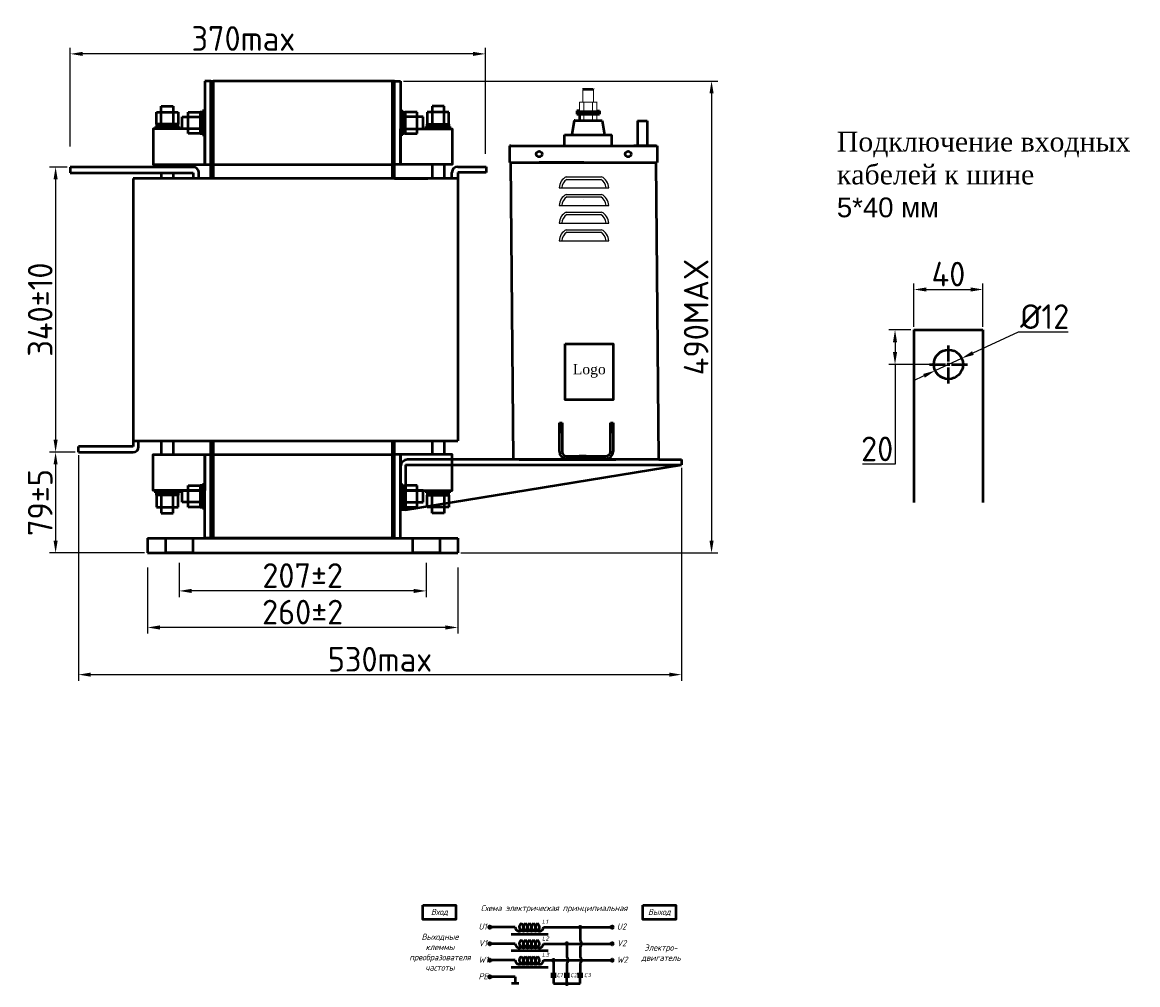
# Model space of a CAD drawing. Header units: millimetres. Extents: x -730 to 778, y 136 to 1011.
# Tile 2 of 2: x -128 to 778, y 220 to 1001. Entities that reach past the tile are written whole.
import ezdxf

# ---------------------------------------------------------------- set-up
doc = ezdxf.new("R2010")
doc.units = ezdxf.units.MM
doc.linetypes.add('ACAD_ISO02W100', pattern=[15, 12, -3])
doc.linetypes.add('CENTER2', pattern=[28.575, 19.05, -3.175, 3.175, -3.175])
doc.layers.get('0').update_dxf_attribs({"lineweight": 50})
doc.styles.add('GOST-2.304_Type-B', font='GOST Common.ttf')
doc.styles.add('GOST-2.304_Type-B_italic', font='GOST Common Italic.ttf')
doc.styles.get("Standard").update_dxf_attribs({"font": 'arial.ttf'})
doc.dimstyles.new('ISO-25', dxfattribs={"dimtxt": 5, "dimasz": 2.5, "dimexe": 1.25, "dimexo": 0.625, "dimtad": 1, "dimtoh": 1, "dimdec": 0, "dimtxsty": 'GOST-2.304_Type-B', "dimcen": 2.5, "dimadec": 0, "dimazin": 0, "dimtfac": 1, "dimtdec": 0, "dimtmove": 0, "dimatfit": 3, "dimfxl": 1, "dimarcsym": 0})

# ---------------------------------------------------------------- blocks, each defined once
blk = doc.blocks.new('Схема')
for points in [[(126.85, -17.74, 1), (128.61, -17.74, 1)], [(115.97, -31.21, 1), (117.72, -31.21, 1)], [(105.05, -44.68, 1), (106.8, -44.68, 1)], [(115.97, -63.61, 1), (117.72, -63.61, 1)]]:
    blk.add_hatch(color=0).paths.add_polyline_path(points)
for p, q in [((74.98, -17.74), (55.53, -17.74)), ((97.97, -17.74), (128.61, -17.74)), ((127.73, -17.74), (152.48, -17.74)), ((127.73, -17.74), (127.73, -28.73)), ((71.66, -23.35), (101.59, -23.35)), ((74.98, -31.21), (55.53, -31.21)), ((97.97, -31.21), (130.42, -31.21)), ((116.85, -31.21), (116.85, -42.2)), ((127.73, -33.69), (127.73, -42.2)), ((130.42, -31.21), (152.48, -31.21)), ((74.98, -44.68), (55.53, -44.68)), ((71.66, -36.81), (101.59, -36.81)), ((97.97, -44.68), (136.56, -44.68)), ((105.93, -44.68), (105.93, -55.73)), ((136.56, -44.68), (152.48, -44.68)), ((71.66, -50.28), (101.59, -50.28)), ((116.85, -47.16), (116.85, -55.73)), ((127.73, -47.16), (127.73, -55.73)), ((74.98, -58.14), (55.53, -58.14)), ((74.98, -58.14), (74.98, -63.61)), ((103.73, -55.73), (108.12, -55.73)), ((103.73, -57.8), (108.12, -57.8)), ((105.93, -57.8), (105.93, -63.61)), ((114.65, -55.73), (119.04, -55.73)), ((114.65, -57.8), (119.04, -57.8)), ((116.85, -63.61), (116.85, -57.8)), ((125.53, -55.73), (129.93, -55.73)), ((125.53, -57.8), (129.93, -57.8)), ((127.73, -63.61), (127.73, -57.8)), ((77.95, -63.61), (72.01, -63.61)), ((105.93, -63.61), (120.07, -63.61)), ((116.85, -63.61), (127.73, -63.61))]:
    blk.add_line(p, q)
for points in [[(0, 0), (26.76, 0), (26.76, -11.69), (0, -11.69)], [(178.58, 0), (205.34, 0), (205.34, -11.69), (178.58, -11.69)]]:
    blk.add_lwpolyline(points, close=True)
for centre in [(54.46, -17.74), (153.56, -17.74), (54.46, -31.21), (153.56, -31.21), (54.46, -44.68), (153.56, -44.68), (54.46, -58.14)]:
    blk.add_circle(centre, 1.08)
at = {"color": 0}
for centre in [(127.73, -17.74), (116.85, -31.21), (105.93, -44.68), (116.85, -63.61)]:
    blk.add_circle(centre, 0.876, dxfattribs=at)
for centre, radius, start, end in [((78.26, -17.74), 3.28, 180, 60), ((81.54, -17.74), 3.28, 120, 60), ((84.83, -17.74), 3.28, 120, 60), ((88.11, -17.74), 3.28, 120, 60), ((91.4, -17.74), 3.28, 120, 60), ((94.68, -17.74), 3.28, 120, 0), ((78.26, -31.21), 3.28, 180, 60), ((81.54, -31.21), 3.28, 120, 60), ((84.83, -31.21), 3.28, 120, 60), ((88.11, -31.21), 3.28, 120, 60), ((91.4, -31.21), 3.28, 120, 60), ((94.68, -31.21), 3.28, 120, 0), ((125.73, -31.21), 3.19, 308.94144, 51.05856), ((78.26, -44.68), 3.28, 180, 60), ((81.54, -44.68), 3.28, 120, 60), ((84.83, -44.68), 3.28, 120, 60), ((88.11, -44.68), 3.28, 120, 60), ((91.4, -44.68), 3.28, 120, 60), ((94.68, -44.68), 3.28, 120, 0), ((114.84, -44.68), 3.19, 308.94144, 51.05856), ((125.73, -44.68), 3.19, 308.94144, 51.05856)]:
    blk.add_arc(centre, radius, start, end)
at = {"style": 'GOST-2.304_Type-B_italic'}
for s, insert, char_height, width, attachment_point in [('Схема электрическая принципиальная', (106.53, -2.96), 5, 143.4834, 5), ('Вход', (13.38, -5.84), 5, 26.7633, 5), ('Выход', (191.96, -5.84), 5, 26.7633, 5), ('U1', (45.18, -14.79), 5, 144.0546, 1), ('L1', (96.71, -11.66), 3.5, 76.8291, 1), ('U2', (157.44, -14.79), 5, 144.0546, 1), ('Выходные\\Pклеммы\\Pпреобразователя\\Pчастоты', (13.88, -38.1), 5, 26.7633, 5), ('L2', (96.71, -25.13), 3.5, 76.8291, 1), ('V1', (45.18, -28.26), 5, 144.0546, 1), ('V2', (157.44, -28.26), 5, 144.0546, 1), ('Электро-\\Pдвигатель', (193.3, -38.93), 5, 17.1809, 5), ('W1', (45.18, -41.72), 5, 144.0546, 1), ('L3', (96.71, -38.59), 3.5, 76.8291, 1), ('W2', (157.44, -41.72), 5, 144.0546, 1), ('PE', (45.18, -55.19), 5, 144.0546, 1), ('C1', (108.57, -54.89), 3.5, 76.8291, 1), ('C2', (119.64, -54.89), 3.5, 76.8291, 1), ('C3', (130.7, -54.89), 3.5, 76.8291, 1)]:
    blk.add_mtext(s, dxfattribs=dict(at, insert=insert, char_height=char_height, width=width, attachment_point=attachment_point))
blk = doc.blocks.new('*D20')
at = {"color": 0, "lineweight": -2, "transparency": 16777216}
for p, q in [((596.16, 753.76), (596.16, 789.1)), ((652.16, 753.76), (652.16, 789.1)), ((606.16, 784.1), (642.16, 784.1))]:
    blk.add_line(p, q, dxfattribs=at)
at = {"color": 0, "transparency": 16777216}
for points in [[(606.16, 785.77), (606.16, 782.44), (596.16, 784.1)], [(642.16, 785.77), (642.16, 782.44), (652.16, 784.1)]]:
    blk.add_solid(points, dxfattribs=at)
at = {"layer": 'Defpoints', "color": 0, "transparency": 16777216}
for p in [(652.16, 784.1), (596.16, 751.26), (652.16, 751.26)]:
    blk.add_point(p, dxfattribs=at)
at = {"color": 0, "transparency": 16777216, "insert": (624.16, 796.6), "char_height": 20, "attachment_point": 5, "style": 'GOST-2.304_Type-B'}
blk.add_mtext('40', dxfattribs=at)
blk = doc.blocks.new('*D19')
at = {"color": 0, "lineweight": -2, "transparency": 16777216}
for p, q in [((593.66, 751.26), (575.79, 751.26)), ((580.79, 741.26), (580.79, 733.26)), ((621.66, 723.26), (575.79, 723.26)), ((580.79, 723.26), (580.79, 642.22)), ((580.79, 642.22), (554.29, 642.22))]:
    blk.add_line(p, q, dxfattribs=at)
at = {"color": 0, "transparency": 16777216}
for points in [[(579.12, 741.26), (582.45, 741.26), (580.79, 751.26)], [(579.12, 733.26), (582.45, 733.26), (580.79, 723.26)]]:
    blk.add_solid(points, dxfattribs=at)
at = {"layer": 'Defpoints', "color": 0, "transparency": 16777216}
for p in [(580.79, 751.26), (596.16, 751.26), (624.16, 723.26)]:
    blk.add_point(p, dxfattribs=at)
at = {"color": 0, "transparency": 16777216, "insert": (566.29, 654.72), "char_height": 20, "attachment_point": 5, "style": 'GOST-2.304_Type-B'}
blk.add_mtext('20', dxfattribs=at)
blk = doc.blocks.new('*D21')
at = {"color": 0, "lineweight": -2, "transparency": 16777216}
for p, q in [((680.77, 749.58), (644.02, 732.49)), ((721.27, 749.58), (680.77, 749.58)), ((613.37, 718.25), (634.95, 728.28)), ((604.3, 714.03), (595.23, 709.82))]:
    blk.add_line(p, q, dxfattribs=at)
at = {"color": 0, "transparency": 16777216}
for points in [[(643.32, 734.01), (644.72, 730.98), (634.95, 728.28)], [(603.6, 715.54), (605, 712.52), (613.37, 718.25)]]:
    blk.add_solid(points, dxfattribs=at)
at = {"layer": 'Defpoints', "color": 0, "transparency": 16777216}
for p in [(634.95, 728.28), (613.37, 718.25)]:
    blk.add_point(p, dxfattribs=at)
at = {"color": 0, "transparency": 16777216, "insert": (702.27, 762.08), "char_height": 20, "attachment_point": 5, "style": 'GOST-2.304_Type-B'}
blk.add_mtext('{\\fISOCPEUR|b0|i0|c0|p34;%%C}12', dxfattribs=at)
blk = doc.blocks.new('*U24')
at = {"color": 0, "linetype": 'CENTER2', "transparency": 16777216}
for p, q in [((0, 2.38), (0, 15.4)), ((-15.4, 0), (-2.38, 0)), ((2.38, 0), (15.4, 0)), ((0, -15.4), (0, -2.38))]:
    blk.add_line(p, q, dxfattribs=at)
at = {"color": 0, "linetype": 'Continuous', "transparency": 16777216}
for p, q in [((-1.19, 0), (1.19, 0)), ((0, -1.19), (0, 1.19))]:
    blk.add_line(p, q, dxfattribs=at)
blk = doc.blocks.new('*D65')
at = {"color": 0, "lineweight": -2, "transparency": 16777216}
for p, q in [((-26.05, 558.37), (-26.05, 504.76)), ((225.77, 558.37), (225.77, 504.76)), ((215.77, 509.76), (-16.05, 509.76))]:
    blk.add_line(p, q, dxfattribs=at)
at = {"color": 0, "transparency": 16777216}
for points in [[(-16.05, 511.43), (-16.05, 508.1), (-26.05, 509.76)], [(215.77, 511.43), (215.77, 508.1), (225.77, 509.76)]]:
    blk.add_solid(points, dxfattribs=at)
at = {"layer": 'Defpoints', "color": 0, "transparency": 16777216}
for p in [(-26.05, 560.87), (225.77, 560.87), (-26.05, 509.76)]:
    blk.add_point(p, dxfattribs=at)
at = {"color": 0, "lineweight": 0, "transparency": 16777216, "insert": (99.86, 522.26), "char_height": 20, "attachment_point": 5, "style": 'GOST-2.304_Type-B'}
blk.add_mtext('260%%P2', dxfattribs=at)
blk = doc.blocks.new('*D62')
at = {"color": 0, "lineweight": -2, "transparency": 16777216}
for p, q in [((-88.81, 900.05), (-88.81, 980.36)), ((248.2, 894.32), (248.2, 980.36)), ((238.2, 975.36), (-78.81, 975.36))]:
    blk.add_line(p, q, dxfattribs=at)
at = {"color": 0, "transparency": 16777216}
for points in [[(-78.81, 977.03), (-78.81, 973.69), (-88.81, 975.36)], [(238.2, 977.03), (238.2, 973.69), (248.2, 975.36)]]:
    blk.add_solid(points, dxfattribs=at)
at = {"layer": 'Defpoints', "color": 0, "transparency": 16777216}
for p in [(-88.81, 975.36), (-88.81, 897.55), (248.2, 891.82)]:
    blk.add_point(p, dxfattribs=at)
at = {"color": 0, "lineweight": 0, "transparency": 16777216, "insert": (51.73, 987.86), "char_height": 20, "attachment_point": 5, "style": 'GOST-2.304_Type-B'}
blk.add_mtext('370max', dxfattribs=at)
blk = doc.blocks.new('*D66')
at = {"color": 0, "lineweight": -2, "transparency": 16777216}
for p, q in [((-0.38, 562.26), (-0.38, 534.43)), ((200.1, 562.26), (200.1, 534.43)), ((190.1, 539.43), (9.62, 539.43))]:
    blk.add_line(p, q, dxfattribs=at)
at = {"color": 0, "transparency": 16777216}
for points in [[(9.62, 541.09), (9.62, 537.76), (-0.38, 539.43)], [(190.1, 541.09), (190.1, 537.76), (200.1, 539.43)]]:
    blk.add_solid(points, dxfattribs=at)
at = {"layer": 'Defpoints', "color": 0, "transparency": 16777216}
for p in [(-0.38, 564.76), (200.1, 564.76), (-0.38, 539.43)]:
    blk.add_point(p, dxfattribs=at)
at = {"color": 0, "lineweight": 0, "transparency": 16777216, "insert": (99.86, 551.93), "char_height": 20, "attachment_point": 5, "style": 'GOST-2.304_Type-B'}
blk.add_mtext('207%%P2', dxfattribs=at)
blk = doc.blocks.new('*D60')
at = {"color": 0, "lineweight": -2, "transparency": 16777216}
for p, q in [((-91.31, 883.5), (-105.73, 883.5)), ((-100.73, 873.5), (-100.73, 662.12)), ((-84.73, 652.12), (-105.73, 652.12))]:
    blk.add_line(p, q, dxfattribs=at)
at = {"color": 0, "transparency": 16777216}
for points in [[(-102.39, 873.5), (-99.06, 873.5), (-100.73, 883.5)], [(-102.39, 662.12), (-99.06, 662.12), (-100.73, 652.12)]]:
    blk.add_solid(points, dxfattribs=at)
at = {"layer": 'Defpoints', "color": 0, "transparency": 16777216}
for p in [(-88.81, 883.5), (-100.73, 652.12), (-82.23, 652.12)]:
    blk.add_point(p, dxfattribs=at)
at = {"color": 0, "transparency": 16777216, "insert": (-113.23, 767.81), "char_height": 20, "attachment_point": 5, "rotation": 90, "style": 'GOST-2.304_Type-B'}
blk.add_mtext('340%%P10', dxfattribs=at)
blk = doc.blocks.new('*D61')
at = {"color": 0, "lineweight": -2, "transparency": 16777216}
for p, q in [((-84.73, 652.12), (-105.73, 652.12)), ((-100.73, 642.12), (-100.73, 580.23)), ((-28.55, 570.23), (-105.73, 570.23))]:
    blk.add_line(p, q, dxfattribs=at)
at = {"color": 0, "transparency": 16777216}
for points in [[(-102.39, 642.12), (-99.06, 642.12), (-100.73, 652.12)], [(-102.39, 580.23), (-99.06, 580.23), (-100.73, 570.23)]]:
    blk.add_solid(points, dxfattribs=at)
at = {"layer": 'Defpoints', "color": 0, "transparency": 16777216}
for p in [(-82.23, 652.12), (-100.73, 570.23), (-26.05, 570.23)]:
    blk.add_point(p, dxfattribs=at)
at = {"color": 0, "transparency": 16777216, "insert": (-113.23, 611.17), "char_height": 20, "attachment_point": 5, "rotation": 90, "style": 'GOST-2.304_Type-B'}
blk.add_mtext('79%%P5', dxfattribs=at)
blk = doc.blocks.new('*D63')
at = {"color": 0, "lineweight": -2, "transparency": 16777216}
for p, q in [((181.78, 953.28), (436.82, 953.28)), ((431.82, 943.28), (431.82, 580.23)), ((228.27, 570.23), (436.82, 570.23))]:
    blk.add_line(p, q, dxfattribs=at)
at = {"color": 0, "transparency": 16777216}
for points in [[(430.16, 943.28), (433.49, 943.28), (431.82, 953.28)], [(430.16, 580.23), (433.49, 580.23), (431.82, 570.23)]]:
    blk.add_solid(points, dxfattribs=at)
at = {"layer": 'Defpoints', "color": 0, "transparency": 16777216}
for p in [(179.28, 953.28), (225.77, 570.23), (431.82, 570.23)]:
    blk.add_point(p, dxfattribs=at)
at = {"color": 0, "transparency": 16777216, "insert": (419.32, 761.75), "char_height": 20, "attachment_point": 5, "rotation": 90, "style": 'GOST-2.304_Type-B'}
blk.add_mtext('490MAX', dxfattribs=at)
blk = doc.blocks.new('*D64')
at = {"color": 0, "lineweight": -2, "transparency": 16777216}
for p, q in [((-82.23, 649.62), (-82.23, 466.48)), ((407.54, 639.32), (407.54, 466.48)), ((-72.23, 471.48), (397.54, 471.48))]:
    blk.add_line(p, q, dxfattribs=at)
at = {"color": 0, "transparency": 16777216}
for points in [[(-72.23, 473.15), (-72.23, 469.82), (-82.23, 471.48)], [(397.54, 473.15), (397.54, 469.82), (407.54, 471.48)]]:
    blk.add_solid(points, dxfattribs=at)
at = {"layer": 'Defpoints', "color": 0, "transparency": 16777216}
for p in [(-82.23, 652.12), (407.54, 641.82), (407.54, 471.48)]:
    blk.add_point(p, dxfattribs=at)
at = {"color": 0, "transparency": 16777216, "insert": (162.66, 483.98), "char_height": 20, "attachment_point": 5, "style": 'GOST-2.304_Type-B'}
blk.add_mtext('530max', dxfattribs=at)

msp = doc.modelspace()

# ---------------------------------------------------------------- linework, layer by layer
for p, q in [((20.44, 953.28), (20.44, 885.48)), ((25.29, 953.28), (20.44, 953.28)), ((25.29, 885.48), (25.29, 953.28)), ((25.29, 953.28), (27.22, 953.28)), ((25.29, 874.34), (25.29, 953.28)), ((172.5, 953.28), (27.22, 953.28)), ((27.22, 953.28), (27.22, 885.48)), ((27.22, 953.28), (27.22, 874.34)), ((174.44, 953.28), (172.5, 953.28)), ((172.5, 953.28), (172.5, 874.34)), ((174.44, 885.48), (174.44, 953.28)), ((174.44, 953.28), (179.28, 953.28)), ((174.44, 874.34), (174.44, 953.28)), ((179.28, 953.28), (179.28, 885.48)), ((327.62, 946.7), (327.4, 946.48)), ((327.62, 946.7), (335.75, 946.7)), ((335.75, 946.7), (335.96, 946.48)), ((-14.91, 928.1), (-14.91, 932.94)), ((-14.91, 932.94), (-5.22, 932.94)), ((-5.22, 932.94), (-5.22, 928.1)), ((214.63, 932.94), (204.95, 932.94)), ((204.95, 932.94), (204.95, 928.1)), ((214.63, 928.1), (214.63, 932.94)), ((-18.78, 918.41), (-18.78, 928.1)), ((-18.78, 928.1), (-1.35, 928.1)), ((-14.91, 918.41), (-14.91, 928.1)), ((-5.22, 928.1), (-5.22, 918.41)), ((-1.35, 928.1), (-1.35, 918.41)), ((2.04, 914.54), (2.04, 924.22)), ((2.04, 924.22), (6.88, 924.22)), ((6.88, 910.66), (6.88, 928.1)), ((6.88, 928.1), (16.57, 928.1)), ((6.88, 924.22), (16.57, 924.22)), ((16.57, 928.1), (16.57, 910.66)), ((18.51, 928.1), (16.57, 928.1)), ((20.44, 929.06), (18.51, 929.06)), ((18.51, 929.06), (18.51, 909.69)), ((18.51, 910.66), (18.51, 928.1)), ((179.28, 929.06), (181.22, 929.06)), ((181.22, 929.06), (181.22, 909.69)), ((181.22, 910.66), (181.22, 928.1)), ((181.22, 928.1), (183.15, 928.1)), ((192.84, 928.1), (183.15, 928.1)), ((183.15, 928.1), (183.15, 910.66)), ((192.84, 924.22), (183.15, 924.22)), ((192.84, 910.66), (192.84, 928.1)), ((197.68, 924.22), (192.84, 924.22)), ((197.68, 914.54), (197.68, 924.22)), ((218.51, 928.1), (201.07, 928.1)), ((201.07, 928.1), (201.07, 918.41)), ((204.95, 928.1), (204.95, 918.41)), ((214.63, 918.41), (214.63, 928.1)), ((218.51, 918.41), (218.51, 928.1)), ((324.54, 929.05), (322.38, 929.05)), ((322.38, 929.05), (322.38, 927.71)), ((340.98, 927.71), (322.38, 927.71)), ((322.38, 927.66), (322.38, 926.32)), ((322.38, 926.32), (340.98, 926.32)), ((324.54, 926.14), (324.54, 921.18)), ((338.82, 929.05), (340.98, 929.05)), ((340.98, 929.05), (340.98, 927.71)), ((340.98, 927.66), (340.98, 926.32)), ((-0.38, 916.47), (-19.75, 916.47)), ((-19.75, 916.47), (-19.75, 914.54)), ((-1.35, 918.41), (-18.78, 918.41)), ((-18.78, 918.41), (-18.78, 916.47)), ((-18.78, 916.47), (-1.35, 916.47)), ((-10.07, 916.47), (-8.63, 918.41)), ((-1.35, 916.47), (-1.35, 918.41)), ((-0.38, 914.54), (-0.38, 916.47)), ((18.51, 919.38), (16.57, 920.81)), ((181.22, 919.38), (183.15, 920.81)), ((200.1, 914.54), (200.1, 916.47)), ((200.1, 916.47), (219.47, 916.47)), ((201.07, 918.41), (218.51, 918.41)), ((201.07, 916.47), (201.07, 918.41)), ((218.51, 916.47), (201.07, 916.47)), ((209.79, 916.47), (208.36, 918.41)), ((218.51, 918.41), (218.51, 916.47)), ((219.47, 916.47), (219.47, 914.54)), ((320.35, 921.18), (318.31, 909.56)), ((320.93, 921.18), (320.35, 921.18)), ((320.93, 921.18), (342.44, 921.18)), ((342.44, 921.18), (343.02, 921.18)), ((343.02, 921.18), (345.05, 909.56)), ((371.81, 920.94), (371.81, 900.84)), ((371.81, 920.94), (379.66, 920.94)), ((379.66, 920.94), (379.66, 900.84)), ((6.88, 914.54), (2.04, 914.54)), ((16.57, 914.54), (6.88, 914.54)), ((16.57, 910.66), (6.88, 910.66)), ((16.57, 910.66), (18.51, 910.66)), ((18.51, 909.69), (20.44, 909.69)), ((181.22, 909.69), (179.28, 909.69)), ((183.15, 910.66), (181.22, 910.66)), ((183.15, 914.54), (192.84, 914.54)), ((183.15, 910.66), (192.84, 910.66)), ((192.84, 914.54), (197.68, 914.54)), ((312.5, 900.84), (312.5, 909.56)), ((312.5, 909.56), (350.86, 909.56)), ((350.86, 900.84), (350.86, 909.56)), ((268.74, 900.84), (267.83, 900.84)), ((267.83, 900.84), (267.83, 887.21)), ((267.83, 900.84), (286, 900.84)), ((268.74, 900.84), (386.82, 900.84)), ((306.81, 900.84), (348.75, 900.84)), ((308.16, 900.84), (347.4, 900.84)), ((312.5, 900.84), (350.86, 900.84)), ((361.57, 900.84), (375.73, 900.84)), ((386.82, 900.84), (368.65, 900.84)), ((371.81, 900.84), (379.66, 900.84)), ((386.82, 900.84), (387.72, 900.84)), ((387.72, 900.84), (387.72, 887.21)), ((11.02, 883.5), (-88.81, 883.5)), ((-88.81, 883.5), (-88.81, 878.92)), ((-88.81, 878.92), (11.02, 878.92)), ((-14.91, 885.48), (-14.91, 883.5)), ((-14.91, 878.92), (-14.91, 874.34)), ((-5.22, 885.48), (-5.22, 883.5)), ((-5.22, 878.92), (-5.22, 874.34)), ((11.02, 878.92), (11.02, 874.34)), ((15.6, 874.34), (15.6, 878.92)), ((20.44, 885.48), (25.29, 885.48)), ((27.22, 885.48), (172.5, 885.48)), ((179.28, 885.48), (174.44, 885.48)), ((204.95, 885.48), (204.95, 874.34)), ((214.63, 885.48), (214.63, 874.34)), ((221.06, 874.34), (221.06, 879.05)), ((225.77, 883.76), (248.89, 883.76)), ((225.77, 879.05), (225.77, 874.34)), ((248.89, 879.05), (225.77, 879.05)), ((248.89, 883.76), (248.89, 879.05)), ((267.83, 887.21), (268.74, 887.21)), ((268.29, 887.21), (387.72, 887.21)), ((268.74, 887.21), (387.72, 887.21)), ((270.95, 646), (268.74, 887.21)), ((328.23, 887.21), (291.9, 887.21)), ((389.12, 646), (386.92, 887.21)), ((225.77, 874.34), (-37.87, 874.34)), ((-37.87, 874.34), (-37.87, 661.27)), ((-14.91, 874.34), (-14.91, 874.34)), ((-5.22, 874.34), (-5.22, 874.34)), ((25.29, 874.34), (15.6, 874.34)), ((174.44, 874.34), (201.56, 874.34)), ((225.77, 874.34), (225.77, 661.27)), ((596.16, 751.26), (596.16, 611.26)), ((596.16, 751.26), (652.16, 751.26)), ((652.16, 751.26), (652.16, 611.26)), ((-37.87, 661.27), (225.77, 661.27)), ((-37.87, 661.27), (-37.87, 656.69)), ((-33.29, 656.69), (-33.29, 661.27)), ((-14.91, 661.27), (-14.91, 650.13)), ((-5.22, 661.27), (-5.22, 650.13)), ((25.29, 582.33), (25.29, 661.27)), ((27.22, 661.27), (27.22, 582.33)), ((172.5, 661.27), (172.5, 582.33)), ((174.44, 582.33), (174.44, 661.27)), ((204.95, 661.27), (204.95, 650.13)), ((214.63, 661.27), (214.63, 650.13)), ((-37.87, 656.69), (-82.23, 656.69)), ((-82.23, 652.12), (-82.23, 656.69)), ((-82.23, 652.12), (-37.87, 652.12)), ((20.44, 582.33), (20.44, 650.13)), ((20.44, 650.13), (25.29, 650.13)), ((27.22, 650.13), (172.5, 650.13)), ((179.28, 650.13), (174.44, 650.13)), ((179.28, 582.33), (179.28, 650.13)), ((330.19, 646), (184.89, 646)), ((389.12, 646), (270.95, 646)), ((275.55, 646), (354.24, 646)), ((275.55, 646), (354.24, 646)), ((389.12, 646), (407.38, 646)), ((407.38, 646), (407.38, 641.82)), ((183.47, 641.82), (407.54, 641.82)), ((183.47, 605.36), (407.54, 641.82)), ((6.88, 607.52), (6.88, 624.95)), ((6.88, 624.95), (16.57, 624.95)), ((16.57, 624.95), (16.57, 607.52)), ((18.51, 624.95), (16.57, 624.95)), ((20.44, 625.92), (18.51, 625.92)), ((18.51, 625.92), (18.51, 606.55)), ((18.51, 607.52), (18.51, 624.95)), ((179.28, 625.92), (181.22, 625.92)), ((181.22, 625.92), (181.22, 606.55)), ((181.22, 607.52), (181.22, 624.95)), ((181.22, 624.95), (183.15, 624.95)), ((192.84, 624.95), (183.15, 624.95)), ((183.15, 624.95), (183.15, 607.52)), ((192.84, 607.52), (192.84, 624.95)), ((-19.75, 619.14), (-19.75, 621.07)), ((-0.38, 619.14), (-19.75, 619.14)), ((-18.78, 617.2), (-18.78, 619.14)), ((-18.78, 619.14), (-1.35, 619.14)), ((-18.78, 617.2), (-18.78, 607.52)), ((-1.35, 617.2), (-18.78, 617.2)), ((-14.91, 617.2), (-14.91, 607.52)), ((-10.07, 619.14), (-8.63, 617.2)), ((-5.22, 607.52), (-5.22, 617.2)), ((-1.35, 619.14), (-1.35, 617.2)), ((-1.35, 607.52), (-1.35, 617.2)), ((-0.38, 621.07), (-0.38, 619.14)), ((2.04, 611.39), (2.04, 621.07)), ((2.04, 621.07), (6.88, 621.07)), ((6.88, 621.07), (16.57, 621.07)), ((18.51, 616.23), (16.57, 617.66)), ((181.22, 616.23), (183.15, 617.66)), ((192.84, 621.07), (183.15, 621.07)), ((197.68, 621.07), (192.84, 621.07)), ((197.68, 611.39), (197.68, 621.07)), ((200.1, 621.07), (200.1, 619.14)), ((200.1, 619.14), (219.47, 619.14)), ((218.51, 619.14), (201.07, 619.14)), ((201.07, 619.14), (201.07, 617.2)), ((201.07, 607.52), (201.07, 617.2)), ((201.07, 617.2), (218.51, 617.2)), ((204.95, 607.52), (204.95, 617.2)), ((209.79, 619.14), (208.36, 617.2)), ((214.63, 617.2), (214.63, 607.52)), ((218.51, 617.2), (218.51, 619.14)), ((218.51, 617.2), (218.51, 607.52)), ((219.47, 619.14), (219.47, 621.07)), ((-18.78, 607.52), (-1.35, 607.52)), ((-14.91, 607.52), (-14.91, 602.67)), ((-5.22, 602.67), (-5.22, 607.52)), ((6.88, 611.39), (2.04, 611.39)), ((16.57, 611.39), (6.88, 611.39)), ((16.57, 607.52), (6.88, 607.52)), ((16.57, 607.52), (18.51, 607.52)), ((183.15, 607.52), (181.22, 607.52)), ((183.15, 611.39), (192.84, 611.39)), ((183.15, 607.52), (192.84, 607.52)), ((192.84, 611.39), (197.68, 611.39)), ((218.51, 607.52), (201.07, 607.52)), ((204.95, 602.67), (204.95, 607.52)), ((214.63, 607.52), (214.63, 602.67)), ((-14.91, 602.67), (-5.22, 602.67)), ((18.51, 606.55), (20.44, 606.55)), ((181.22, 606.55), (179.28, 606.55)), ((214.63, 602.67), (204.95, 602.67)), ((-26.05, 582.33), (225.77, 582.33)), ((-26.05, 582.33), (-26.05, 570.23)), ((-11.52, 582.33), (-11.52, 570.23)), ((10.76, 582.33), (10.76, 570.23)), ((25.29, 582.33), (20.44, 582.33)), ((27.22, 582.33), (25.29, 582.33)), ((172.5, 582.33), (27.22, 582.33)), ((172.5, 582.33), (174.44, 582.33)), ((174.44, 582.33), (179.28, 582.33)), ((188.97, 582.33), (188.97, 570.23)), ((211.24, 582.33), (211.24, 570.23)), ((225.77, 582.33), (225.77, 570.23)), ((-26.05, 570.23), (225.77, 570.23)), ((10.76, 570.23), (-11.52, 570.23)), ((211.24, 570.23), (188.97, 570.23)), ((211.24, 570.23), (188.97, 570.23))]:
    msp.add_line(p, q)
at = {"lineweight": 15}
for p, q in [((327.4, 946.48), (331.68, 946.48)), ((327.4, 936.24), (327.4, 946.48)), ((335.97, 946.48), (331.68, 946.48)), ((335.97, 936.24), (335.96, 946.48)), ((324.54, 929.05), (324.54, 936.06)), ((337.04, 936.24), (326.32, 936.24)), ((328.11, 929.23), (328.11, 936.06)), ((331.68, 936.24), (335.93, 936.24)), ((331.68, 936.24), (337.4, 936.24)), ((331.68, 936.24), (335.97, 936.24)), ((331.68, 936.24), (335.97, 936.24)), ((335.25, 929.23), (335.25, 936.06)), ((338.82, 929.05), (338.82, 936.06)), ((338.82, 929.05), (338.82, 936.06)), ((322.38, 929.05), (340.98, 929.05)), ((322.38, 927.66), (340.98, 927.66)), ((331.68, 929.05), (324.54, 929.05)), ((328.11, 929.05), (324.54, 929.05)), ((331.68, 929.05), (328.11, 929.05)), ((328.11, 921.18), (328.11, 926.14)), ((331.68, 929.05), (338.82, 929.05)), ((331.68, 929.05), (335.25, 929.05)), ((338.82, 929.05), (335.25, 929.05)), ((335.25, 921.18), (335.25, 926.14)), ((338.82, 929.05), (338.82, 932.62)), ((338.82, 929.05), (338.82, 931.19)), ((338.82, 929.05), (338.82, 929.76)), ((338.82, 929.05), (338.82, 929.41)), ((338.82, 929.05), (338.82, 929.23)), ((338.82, 921.18), (338.82, 926.14)), ((338.82, 921.18), (338.82, 926.14))]:
    msp.add_line(p, q, dxfattribs=at)
at = {"lineweight": 25}
for p, q in [((313.88, 875.65), (342.53, 875.65)), ((314.44, 873.52), (341.97, 873.52)), ((308.1, 866.67), (348.31, 866.67)), ((313.88, 861.33), (342.53, 861.33)), ((308.1, 852.34), (348.31, 852.34)), ((314.44, 859.19), (341.97, 859.19)), ((328.21, 857.2), (328.21, 857.2)), ((313.88, 847), (342.53, 847)), ((314.44, 844.86), (341.97, 844.86)), ((308.1, 838.02), (348.31, 838.02)), ((313.88, 832.67), (342.53, 832.67)), ((314.44, 830.53), (341.97, 830.53)), ((308.1, 823.69), (348.31, 823.69))]:
    msp.add_line(p, q, dxfattribs=at)
at = {"color": 0}
for p, q in [((308.27, 652.51), (308.27, 675.76)), ((308.27, 675.76), (308.27, 668.49)), ((308.27, 675.76), (310.45, 675.76)), ((310.45, 675.76), (310.45, 652.51)), ((349.68, 652.51), (349.68, 675.76)), ((349.68, 675.76), (349.68, 668.49)), ((349.68, 675.76), (349.68, 668.49)), ((349.68, 675.76), (351.86, 675.76)), ((351.86, 675.76), (351.86, 652.51)), ((308.27, 668.49), (310.45, 668.49)), ((349.68, 668.49), (351.86, 668.49)), ((314.08, 648.88), (346.05, 648.88)), ((346.05, 646.7), (314.08, 646.7)), ((330.06, 648.88), (324.25, 648.88)), ((330.06, 648.88), (324.25, 648.88)), ((330.06, 648.88), (335.88, 648.88))]:
    msp.add_line(p, q, dxfattribs=at)
at = {"color": 0, "linetype": 'ACAD_ISO02W100', "ltscale": 0.09}
for p, q in [((324.25, 648.88), (324.25, 646.7)), ((335.88, 648.88), (335.88, 646.7))]:
    msp.add_line(p, q, dxfattribs=at)
for points in [[(20.44, 914.54), (-21.52, 914.54), (-21.52, 885.48), (20.44, 885.48)], [(179.28, 914.54), (221.24, 914.54), (221.24, 885.48), (179.28, 885.48)], [(312.92, 739.95), (351.9, 739.95), (351.9, 694.44), (312.92, 694.44)], [(20.44, 621.07), (-21.52, 621.07), (-21.52, 650.13), (20.44, 650.13)], [(179.28, 621.07), (221.24, 621.07), (221.24, 650.13), (179.28, 650.13)]]:
    msp.add_lwpolyline(points, close=True)
msp.add_lwpolyline([(183.47, 641.82), (183.47, 605.36), (179.28, 605.36), (179.28, 650.13)])
for centre, radius in [((291.9, 894.03), 2.36), ((364.11, 894.03), 2.36), ((624.16, 723.26), 11.9)]:
    msp.add_circle(centre, radius)
at = {"lineweight": 15}
for centre, radius, start, end in [((326.32, 927.22), 9.02, 78.57881, 101.42119), ((331.68, 900.43), 35.8, 84.27519, 95.72481), ((337.04, 927.22), 9.02, 78.57881, 101.42119), ((326.32, 938.07), 9.02, 258.57881, 281.42119), ((326.32, 917.3), 9.02, 78.57881, 101.42119), ((331.68, 964.85), 35.8, 264.27519, 275.72481), ((331.68, 890.52), 35.8, 84.27519, 95.72481), ((337.04, 938.07), 9.02, 258.57881, 281.42119), ((337.04, 917.3), 9.02, 78.57881, 101.42119)]:
    msp.add_arc(centre, radius, start, end, dxfattribs=at)
for centre, radius, start, end in [((11.02, 878.92), 4.58, 0, 90), ((225.77, 879.05), 4.71, 90, 180), ((-37.87, 656.69), 4.58, 270, 0), ((184.89, 640.4), 5.6, 90, 180)]:
    msp.add_arc(centre, radius, start, end)
at = {"lineweight": 25}
for centre, radius, start, end in [((319.05, 865.98), 10.96, 118.12466, 176.40489), ((319.05, 865.98), 8.83, 121.42622, 175.53214), ((337.37, 865.98), 8.83, 4.46786, 58.57378), ((337.37, 865.98), 10.96, 3.59511, 61.87534), ((319.05, 851.66), 10.96, 118.12466, 176.40489), ((337.37, 851.66), 10.96, 3.59511, 61.87534), ((319.05, 851.66), 8.83, 121.42622, 175.53214), ((337.37, 851.66), 8.83, 4.46786, 58.57378), ((319.05, 837.33), 10.96, 118.12466, 176.40489), ((319.05, 837.33), 8.83, 121.42622, 175.53214), ((337.37, 837.33), 8.83, 4.46786, 58.57378), ((337.37, 837.33), 10.96, 3.59511, 61.87534), ((319.05, 823), 10.96, 118.12466, 176.40489), ((319.05, 823), 8.83, 121.42622, 175.53214), ((337.37, 823), 8.83, 4.46786, 58.57378), ((337.37, 823), 10.96, 3.59511, 61.87534)]:
    msp.add_arc(centre, radius, start, end, dxfattribs=at)
at = {"color": 0}
for centre, radius, start, end in [((314.08, 652.51), 5.81, 180, 270), ((314.08, 652.51), 3.63, 180, 270), ((346.05, 652.51), 3.63, 270, 0), ((346.05, 652.51), 5.81, 270, 0)]:
    msp.add_arc(centre, radius, start, end, dxfattribs=at)

# ---------------------------------------------------------------- block references
at = {"linetype": 'CENTER2'}
msp.add_blockref('*U24', (624.16, 723.26), dxfattribs=at)
msp.add_blockref('Схема', (197.49, 284.3))

# ---------------------------------------------------------------- texts
at = {"attachment_point": 1}
for s, insert, char_height, width in [('{\\fTimes New Roman|b0|i0|c204|p18;\\H0.6667x;Подключение входных кабелей к шине}\\P{\\H0.6667x;5*40 мм}', (533.56, 912.1), 24, 292.2015), ('{\\fTimes New Roman|b0|i0|c0|p18;Logo}', (319.14, 723.65), 8.4073, 65.6292)]:
    msp.add_mtext(s, dxfattribs=dict(at, insert=insert, char_height=char_height, width=width))

# ---------------------------------------------------------------- dimensions: what is measured, and where the dimension line sits
at = {"lineweight": 0}
for base, p1, p2, text, picture, middle in [((-88.81, 975.36), (248.2, 891.82), (-88.81, 897.55), '370max', '*D62', (51.73, 975.36)), ((-26.05, 509.76), (225.77, 560.87), (-26.05, 560.87), '260%%P2', '*D65', (99.86, 509.76))]:
    dim = msp.add_linear_dim(base=base, p1=p1, p2=p2, angle=180, text=text, dimstyle='ISO-25', dxfattribs=at)
    dim.commit()
    dim.dimension.update_dxf_attribs({"geometry": picture, "text_midpoint": middle, "dimtype": 160})
for base, p1, p2, text, picture, middle in [((431.82, 570.23), (179.28, 953.28), (225.77, 570.23), '490MAX', '*D63', (419.32, 761.75)), ((-100.73, 652.12), (-88.81, 883.5), (-82.23, 652.12), '340%%P10', '*D60', (-113.23, 767.81)), ((-100.73, 570.23), (-82.23, 652.12), (-26.05, 570.23), '79%%P5', '*D61', (-113.23, 611.17))]:
    dim = msp.add_linear_dim(base=base, p1=p1, p2=p2, angle=90, text=text, dimstyle='ISO-25')
    dim.commit()
    dim.dimension.update_dxf_attribs({"geometry": picture, "text_midpoint": middle})
dim = msp.add_linear_dim(base=(652.16, 784.1), p1=(596.16, 751.26), p2=(652.16, 751.26), text='40', dimstyle='ISO-25')
dim.commit()
dim.dimension.update_dxf_attribs({"geometry": '*D20', "text_midpoint": (624.16, 784.1), "dimtype": 160})
dim = msp.add_diameter_dim_2p(p1=(613.37, 718.25), p2=(634.95, 728.28), text='{\\fISOCPEUR|b0|i0|c0|p34;%%C}12', dimstyle='ISO-25')
dim.commit()
dim.dimension.update_dxf_attribs({"geometry": '*D21', "text_midpoint": (702.27, 749.58), "dimtype": 163})
dim = msp.add_linear_dim(base=(580.79, 751.26), p1=(624.16, 723.26), p2=(596.16, 751.26), angle=90, text='20', dimstyle='ISO-25')
dim.commit()
dim.dimension.update_dxf_attribs({"geometry": '*D19', "text_midpoint": (566.29, 642.22), "dimtype": 160})
dim = msp.add_linear_dim(base=(407.54, 471.48), p1=(-82.23, 652.12), p2=(407.54, 641.82), text='530max', dimstyle='ISO-25')
dim.commit()
dim.dimension.update_dxf_attribs({"geometry": '*D64', "text_midpoint": (162.66, 483.98)})
dim = msp.add_linear_dim(base=(-0.38, 539.43), p1=(200.1, 564.76), p2=(-0.38, 564.76), angle=180, text='207%%P2', dimstyle='ISO-25', dxfattribs=at)
dim.commit()
dim.dimension.update_dxf_attribs({"geometry": '*D66', "text_midpoint": (99.86, 551.93)})

doc.saveas('drawing.dxf')
